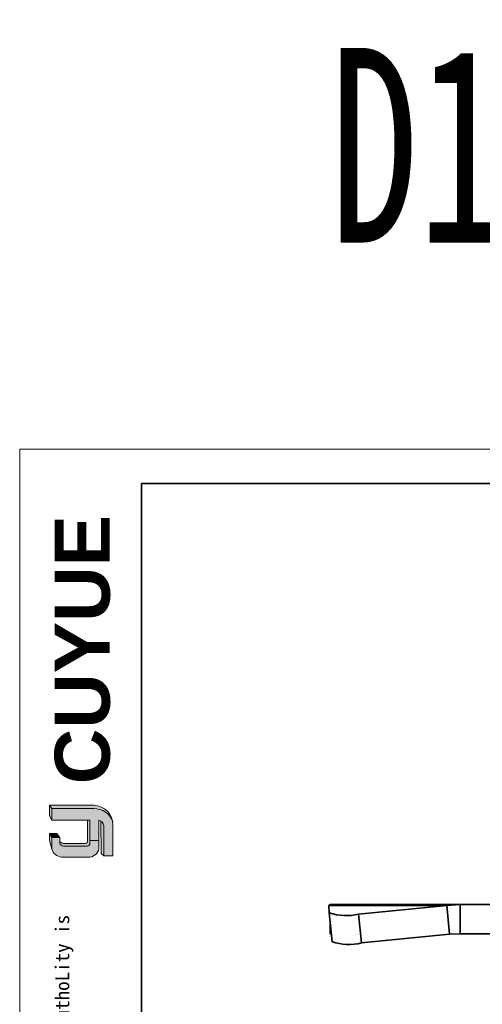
# Model space of a CAD drawing. Header units: millimetres. Extents: x 3062 to 3304, y 1447 to 1639.
# Tile 2 of 9: x 3062 to 3110, y 1537 to 1639. Entities that reach past the tile are written whole.
import ezdxf

# ---------------------------------------------------------------- set-up
doc = ezdxf.new("R2010")
doc.units = ezdxf.units.MM
doc.linetypes.add('虚线', pattern=[2, 1, -1])
for name, color, linetype, lineweight in [('0007', 7, 'Continuous', 5), ('实线层', 7, 'Continuous', 25), ('尺寸线层', 3, 'Continuous', 18), ('粗实线层', 7, 'Continuous', 35), ('细实线层', 3, 'Continuous', 18), ('虚线层', 6, '虚线', 18)]:
    doc.layers.add(name, color=color, linetype=linetype, lineweight=lineweight)
doc.styles.add('ARIAL', font='arial.ttf')
doc.styles.get("Standard").update_dxf_attribs({"font": 'arial.ttf'})
doc.styles.add('标准', font='txt', dxfattribs={"width": 0.667})

msp = doc.modelspace()

# ---------------------------------------------------------------- hatches: boundary and pattern name
at = {"layer": '实线层'}
h = msp.add_hatch(color=251, dxfattribs=at)
edge = h.paths.add_edge_path(flags=0)
edge.add_line((3065.034928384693, 1557.844685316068), (3065.280032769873, 1557.498184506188))
edge.add_line((3065.280032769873, 1557.498184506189), (3069.600906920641, 1557.498184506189))
edge.add_arc((3069.677182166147, 1555.542584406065), 1.957087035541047, 18.258457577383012, 92.23360366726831, ccw=False)
edge.add_arc((3069.548114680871, 1555.831478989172), 2.013898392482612, 9.265836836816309, 88.49787900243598)
edge.add_line((3069.600906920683, 1557.844685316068), (3065.034928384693, 1557.844685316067))
h = msp.add_hatch(color=254, dxfattribs=at)
h.paths.add_polyline_path([(3065.034928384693, 1554.216473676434), (3065.280032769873, 1553.336277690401), (3065.280032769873, 1554.546494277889), (3065.034928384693, 1554.962716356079)], flags=0)
h.paths.add_polyline_path([(3065.280032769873, 1556.319169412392), (3065.280032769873, 1557.498184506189), (3065.034928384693, 1557.844685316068), (3065.034928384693, 1556.753777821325)], flags=0)
h = msp.add_hatch(color=251, dxfattribs=at)
edge = h.paths.add_edge_path(flags=0)
edge.add_line((3068.732643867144, 1553.929402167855), (3066.478765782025, 1553.929402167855))
edge.add_arc((3066.477961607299, 1554.314546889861), 0.3851455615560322, 193.8962338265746, 270.1196323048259, ccw=False)
edge.add_line((3066.10408838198, 1554.222048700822), (3066.104088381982, 1553.944298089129))
edge.add_arc((3066.477961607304, 1554.036796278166), 0.3851455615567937, 193.8962338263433, 270.1196323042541)
edge.add_line((3066.478765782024, 1553.651651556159), (3068.900211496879, 1553.651651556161))
edge.add_arc((3068.911584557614, 1553.929946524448), 0.2785272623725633, 267.659799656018, 364.9883187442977)
edge.add_line((3069.189056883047, 1553.954165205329), (3069.189056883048, 1556.319169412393))
edge.add_line((3069.189056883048, 1556.319169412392), (3068.954590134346, 1556.319169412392))
edge.add_line((3068.954590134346, 1556.319169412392), (3068.954590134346, 1554.10716020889))
edge.add_arc((3068.739533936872, 1554.148237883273), 0.2189441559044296, 268.1966309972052, 349.18624476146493, ccw=False)
h = msp.add_hatch(color=251, dxfattribs=at)
edge = h.paths.add_edge_path(flags=0)
edge.add_line((3070.343763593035, 1552.903392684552), (3070.616593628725, 1552.655485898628))
edge.add_line((3070.616593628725, 1552.655485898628), (3070.616593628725, 1555.73111791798))
edge.add_arc((3069.885711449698, 1555.618435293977), 0.7395175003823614, 8.764480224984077, 53.88699480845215)
edge.add_line((3070.321568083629, 1556.215859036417), (3070.343763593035, 1552.903392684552))
msp.add_hatch(color=251, dxfattribs=at).paths.add_polyline_path([(3066.104088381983, 1554.546494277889), (3065.787831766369, 1554.962716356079), (3065.034928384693, 1554.962716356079), (3065.280032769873, 1554.546494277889)], flags=0)
h = msp.add_hatch(color=30, dxfattribs=at)
edge = h.paths.add_edge_path(flags=0)
edge.add_arc((3066.477961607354, 1554.036796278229), 0.3851455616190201, 193.8962338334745, 270.11963231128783, ccw=False)
edge.add_line((3066.104088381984, 1553.94429808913), (3066.104088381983, 1554.546494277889))
edge.add_line((3066.104088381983, 1554.546494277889), (3065.280032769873, 1554.546494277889))
edge.add_line((3065.280032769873, 1554.546494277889), (3065.280032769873, 1553.336277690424))
edge.add_arc((3066.416605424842, 1553.715480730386), 1.198162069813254, 198.4506221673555, 263.4013944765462)
edge.add_line((3066.278921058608, 1552.525255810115), (3069.189056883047, 1552.525255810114))
edge.add_arc((3069.093545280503, 1553.550488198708), 1.029671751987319, 275.3223660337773, 362.7233690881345)
edge.add_line((3070.122054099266, 1553.599411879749), (3070.122054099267, 1554.244612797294))
edge.add_line((3070.122054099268, 1554.244612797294), (3069.189056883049, 1554.244612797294))
edge.add_line((3069.189056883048, 1554.244612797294), (3069.189056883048, 1553.95416520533))
edge.add_arc((3068.911584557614, 1553.929946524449), 0.2785272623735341, -92.34020034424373, 4.988318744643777, ccw=False)
edge.add_line((3068.900211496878, 1553.65165155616), (3066.478765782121, 1553.651651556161))
at = {"layer": '尺寸线层'}
h = msp.add_hatch(color=179, dxfattribs=at)
edge = h.paths.add_edge_path(flags=0)
edge.add_line((3069.60090692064, 1557.498184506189), (3065.280032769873, 1557.498184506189))
edge.add_line((3065.280032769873, 1557.498184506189), (3065.280032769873, 1556.319169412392))
edge.add_line((3065.280032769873, 1556.319169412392), (3069.189056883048, 1556.319169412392))
edge.add_line((3069.189056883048, 1556.319169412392), (3069.189056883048, 1554.244612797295))
edge.add_line((3069.189056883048, 1554.244612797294), (3070.122054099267, 1554.244612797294))
edge.add_line((3070.122054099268, 1554.244612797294), (3070.122054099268, 1556.319169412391))
edge.add_arc((3069.88571138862, 1555.618435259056), 0.7395175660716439, 8.764482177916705, 71.36184450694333, ccw=False)
edge.add_line((3070.616593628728, 1555.731117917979), (3070.616593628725, 1552.655485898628))
edge.add_line((3070.616593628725, 1552.655485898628), (3071.561723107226, 1552.655485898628))
edge.add_line((3071.561723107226, 1552.655485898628), (3071.561723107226, 1555.797304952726))
edge.add_arc((3069.54811505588, 1555.83147898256), 2.013898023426, 359.0276957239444, 369.2658387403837)
edge.add_arc((3069.677182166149, 1555.542584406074), 1.957087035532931, 18.25845757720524, 92.23360366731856)

# ---------------------------------------------------------------- linework, layer by layer
at = {"layer": '0007'}
for p, q in [((3065.034928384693, 1557.844685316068), (3069.600906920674, 1557.844685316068)), ((3065.034928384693, 1556.753777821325), (3065.034928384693, 1557.844685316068)), ((3065.280032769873, 1557.498184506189), (3065.034928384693, 1557.844685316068)), ((3065.280032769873, 1557.498184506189), (3069.600906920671, 1557.498184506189)), ((3065.280032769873, 1556.319169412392), (3065.280032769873, 1557.498184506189)), ((3065.280032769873, 1556.319169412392), (3065.034928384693, 1556.753777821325)), ((3069.189056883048, 1556.319169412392), (3065.280032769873, 1556.319169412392)), ((3068.954590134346, 1554.107160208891), (3068.954590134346, 1556.319169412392)), ((3069.189056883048, 1553.954165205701), (3069.189056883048, 1556.319169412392)), ((3070.122054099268, 1553.599411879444), (3070.122054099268, 1556.319169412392)), ((3070.343763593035, 1552.903392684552), (3070.321568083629, 1556.215859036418)), ((3070.616593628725, 1552.655485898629), (3070.616593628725, 1555.73111791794)), ((3071.561723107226, 1552.655485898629), (3071.561723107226, 1555.79730495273)), ((3065.034928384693, 1554.216473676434), (3065.034928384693, 1554.962716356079)), ((3065.787831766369, 1554.962716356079), (3065.034928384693, 1554.962716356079)), ((3065.280032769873, 1554.546494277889), (3065.034928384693, 1554.962716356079)), ((3065.280032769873, 1553.336277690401), (3065.034928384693, 1554.216473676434)), ((3065.280032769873, 1553.336277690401), (3065.280032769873, 1554.546494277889)), ((3066.104088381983, 1554.546494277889), (3065.280032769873, 1554.546494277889)), ((3066.104088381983, 1554.546494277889), (3065.787831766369, 1554.962716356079)), ((3066.104088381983, 1553.94429808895), (3066.104088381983, 1554.546494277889)), ((3069.189056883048, 1554.244612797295), (3070.122054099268, 1554.244612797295)), ((3068.732643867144, 1553.929402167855), (3066.478765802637, 1553.929402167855)), ((3068.900211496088, 1553.651651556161), (3066.478765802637, 1553.651651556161)), ((3069.189056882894, 1552.525255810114), (3066.278921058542, 1552.525255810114)), ((3070.616593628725, 1552.655485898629), (3070.343763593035, 1552.903392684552)), ((3071.561723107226, 1552.655485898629), (3070.616593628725, 1552.655485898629))]:
    msp.add_line(p, q, dxfattribs=at)
for centre, radius, start, end in [((3069.548114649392, 1555.83147895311), 2.01389842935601, 359.0276967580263, 88.49787813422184), ((3069.677182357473, 1555.54258468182), 1.957086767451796, 18.24249939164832, 92.23360957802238), ((3069.885711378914, 1555.618435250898), 0.7395175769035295, 8.76448268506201, 71.36184399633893), ((3066.477961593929, 1554.314546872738), 0.3851455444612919, 193.8962318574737, 270.1196373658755), ((3068.739533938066, 1554.148237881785), 0.218944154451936, 268.1966306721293, 349.1862450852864), ((3066.416605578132, 1553.715480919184), 1.198162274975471, 198.4506284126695, 263.4013882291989), ((3066.477961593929, 1554.036796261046), 0.3851455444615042, 193.8962318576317, 270.1196373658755), ((3068.911584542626, 1553.929946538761), 0.2785272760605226, 267.6598026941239, 4.988315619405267), ((3069.093545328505, 1553.550488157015), 1.029671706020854, 275.3223635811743, 2.723371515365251)]:
    msp.add_arc(centre, radius, start, end, dxfattribs=at)
at = {"layer": '粗实线层'}
for p, q in [((3093.752144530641, 1547.568900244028), (3093.899515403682, 1547.652457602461)), ((3093.752144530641, 1547.568900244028), (3105.870209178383, 1547.568900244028)), ((3093.752144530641, 1547.568900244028), (3093.791297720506, 1546.788667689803)), ((3093.899515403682, 1547.652457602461), (3107.234735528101, 1547.652457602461)), ((3096.797717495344, 1546.66073641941), (3105.870209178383, 1547.568900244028)), ((3107.234735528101, 1547.652457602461), (3105.870209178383, 1547.568900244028)), ((3105.870209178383, 1547.568900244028), (3106.169010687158, 1544.614476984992)), ((3107.234735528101, 1547.652457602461), (3107.234735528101, 1544.652457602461)), ((3107.234735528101, 1547.652457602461), (3116.024628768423, 1547.652457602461)), ((3093.791529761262, 1546.785598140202), (3094.090331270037, 1543.831174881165)), ((3096.797717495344, 1546.66073641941), (3097.09651900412, 1543.706313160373)), ((3093.899515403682, 1544.652457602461), (3093.899515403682, 1545.717881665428)), ((3094.01015410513, 1544.624708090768), (3093.899515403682, 1544.652457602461)), ((3097.09651900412, 1543.706313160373), (3106.169010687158, 1544.614476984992)), ((3107.234735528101, 1544.652457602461), (3106.169010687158, 1544.614476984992)), ((3107.234735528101, 1544.652457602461), (3116.024628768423, 1544.652457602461))]:
    msp.add_line(p, q, dxfattribs=at)
msp.add_lwpolyline([(3074.487250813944, 1590.889442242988), (3266.896423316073, 1590.889442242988), (3266.896423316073, 1449.628614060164), (3074.487250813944, 1449.628614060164)], close=True, dxfattribs=at)
for centre, radius in [((3095.519734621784, 1552.017598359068), 5.507196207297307), ((3095.818536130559, 1549.063175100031), 5.507196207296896)]:
    msp.add_arc(centre, radius, 251.7085597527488, 283.4182002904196, dxfattribs=at)
at = {"layer": '细实线层'}
msp.add_lwpolyline([(3061.977487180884, 1594.398328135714), (3270.405309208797, 1594.398328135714), (3270.405309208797, 1447.025120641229), (3061.977487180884, 1447.025120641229)], close=True, dxfattribs=at)

# ---------------------------------------------------------------- texts
at = {"layer": '粗实线层', "color": 49, "insert": (3065.582940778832, 1560.003735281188), "char_height": 5.652480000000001, "width": 23.88766704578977, "attachment_point": 1, "rotation": 90, "style": 'ARIAL'}
msp.add_mtext('{\\farial|b1|i0|c0|p34;CUYUE}', dxfattribs=at)
at = {"layer": '粗实线层', "color": 3, "insert": (3063.250605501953, 1464.675965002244), "char_height": 1.433447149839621, "width": 84.21506140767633, "attachment_point": 1, "rotation": 90}
msp.add_mtext('{\\fSimHei|b0|i0|c134|p49;We LeseLve all Lights in this document and in the infoLmation contained theLein,LepLoduction,use oL disclosuLe to thiLd paLties without expLess authoLity is stLictly foLbidden. copyLight 2023CUYUE}', dxfattribs=at)
at = {"layer": '虚线层', "color": 4, "insert": (3093.85717070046, 1635.624748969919), "char_height": 20, "attachment_point": 1, "style": '标准'}
msp.add_mtext_dynamic_manual_height_columns('D1-1450-R成品图', width=246.9417314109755, gutter_width=1, heights=[0], dxfattribs=at)

doc.saveas('drawing.dxf')
